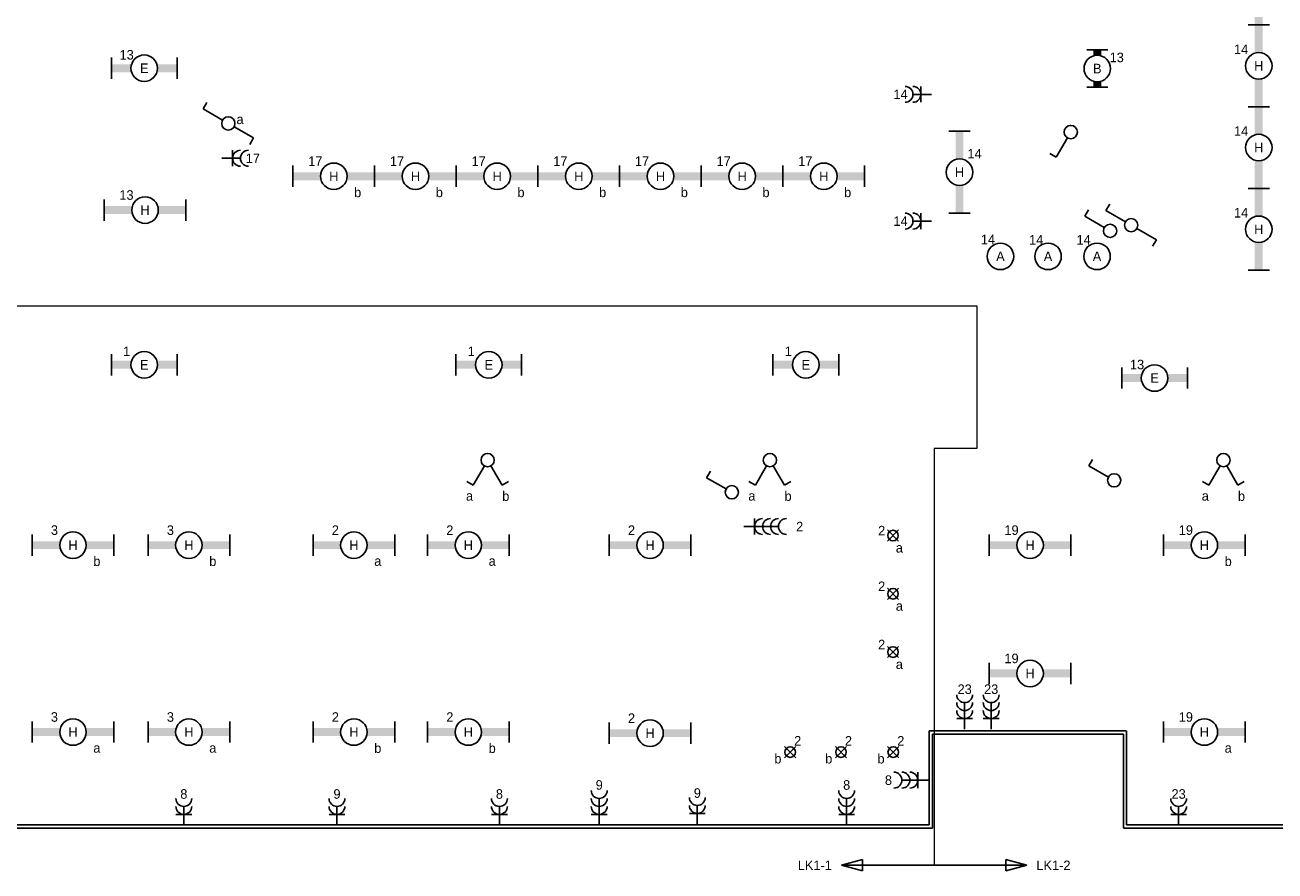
# Model space of a CAD drawing. Extents: x 1458 to 77809, y 1423 to 46558.
# Tile 6 of 9: x 37356 to 60927, y 16183 to 32126. Entities that reach past the tile are written whole.
import ezdxf
from ezdxf.enums import TextEntityAlignment as Align

# ---------------------------------------------------------------- set-up
doc = ezdxf.new("R2010")
doc.units = 0
doc.linetypes.add('E_GOOT3', pattern=[5, 4, -1])
doc.layers.get('0').update_dxf_attribs({"linetype": 'CONTINUOUS'})
for name, color, linetype in [('EL6131--_WG', 7, 'CONTINUOUS'), ('EL6212--_S', 4, 'CONTINUOUS'), ('EL6222--', 3, 'CONTINUOUS'), ('EL6311--', 3, 'CONTINUOUS')]:
    doc.layers.add(name, color=color, linetype=linetype)
doc.styles.add('BURO-018', font='BUROFONT', dxfattribs={"height": 180})
doc.styles.add('BURO-035', font='BUROFONT', dxfattribs={"height": 350})

# ---------------------------------------------------------------- blocks, each defined once
blk = doc.blocks.new('111405')
at = {"color": 0, "linetype": 'Continuous'}
for p, q in [((-2.74, 7), (-3.95, 6.3)), ((-0.62, 3.33), (-2.74, 7)), ((0.62, 3.33), (2.74, 7)), ((2.74, 7), (3.95, 6.3))]:
    blk.add_line(p, q, dxfattribs=at)
blk.add_circle((0, 2.25), 1.25, dxfattribs=at)
at = {"color": 0, "linetype": 'Continuous', "style": 'BURO-018'}
for tag, p in [('E_SLET1', (-3.42, 9)), ('E_SLET2', (3.42, 9)), ('E_GKAST', (11.61, 4.38)), ('E_GROEP', (11.61, 1.38))]:
    blk.add_attdef(tag, text='', height=1.8, dxfattribs=at).set_placement(p, align=Align.MIDDLE)
at = {"color": 0, "linetype": 'Continuous', "style": 'BURO-018', "flags": 1}
blk.add_attdef('E_MATCODE', text='', height=1.8, dxfattribs=at).set_placement((0, 0), align=Align.MIDDLE)
blk = doc.blocks.new('1114A1')
at = {"color": 0, "linetype": 'Continuous'}
for p, q in [((0.62, 3.33), (2.74, 7)), ((2.74, 7), (3.95, 6.3))]:
    blk.add_line(p, q, dxfattribs=at)
blk.add_circle((0, 2.25), 1.25, dxfattribs=at)
at = {"color": 0, "linetype": 'Continuous', "style": 'BURO-018'}
for tag, p in [('E_SLET1', (3.36, 9)), ('E_GKAST', (11.61, 4.38)), ('E_GROEP', (11.61, 1.38))]:
    blk.add_attdef(tag, text='', height=1.8, dxfattribs=at).set_placement(p, align=Align.MIDDLE)
at = {"color": 0, "linetype": 'Continuous', "style": 'BURO-018', "flags": 1}
blk.add_attdef('E_MATCODE', text='', height=1.8, dxfattribs=at).set_placement((0, 0), align=Align.MIDDLE)
blk = doc.blocks.new('SPOT-04')
at = {"color": 0, "linetype": 'Continuous'}
for p, q in [((-106, -106), (106, 106)), ((-106, 106), (106, -106))]:
    blk.add_line(p, q, dxfattribs=at)
blk.add_circle((0, 0), 100, dxfattribs=at)
at = {"color": 0, "linetype": 'Continuous', "style": 'BURO-018'}
for tag, p in [('E_ARMCODE', (-407, 280)), ('E_SLET', (-402, -120)), ('E_GROEP', (-407, -520)), ('E_GKAST', (-407, -520))]:
    blk.add_attdef(tag, text='', height=180, dxfattribs=at).set_placement(p, align=Align.MIDDLE)
blk = doc.blocks.new('111304B')
at = {"color": 0, "linetype": 'Continuous'}
for p, q in [((0, 1), (0, 6)), ((-1.5, 3), (1.5, 3))]:
    blk.add_line(p, q, dxfattribs=at)
for centre in [(0, 7.5), (0, 6), (0, 4.5)]:
    blk.add_arc(centre, 1.5, 180, 360, dxfattribs=at)
at = {"color": 0, "linetype": 'Continuous', "style": 'BURO-018'}
for tag in ['E_GROEP', 'E_GKAST']:
    blk.add_attdef(tag, text='', height=1.8, dxfattribs=at).set_placement((0, 10), align=Align.MIDDLE)
at = {"color": 0, "linetype": 'Continuous', "style": 'BURO-018', "flags": 1}
for tag, p in [('E_VERMCODE', (13, 10)), ('E_MATCODE', (0, 0))]:
    blk.add_attdef(tag, text='', height=1.8, dxfattribs=at).set_placement(p, align=Align.MIDDLE)
blk = doc.blocks.new('111304C')
at = {"color": 0, "linetype": 'Continuous'}
for p, q in [((0, 1), (0, 7.5)), ((-1.5, 3), (1.5, 3))]:
    blk.add_line(p, q, dxfattribs=at)
for centre in [(0, 9), (0, 7.5), (0, 6), (0, 4.5)]:
    blk.add_arc(centre, 1.5, 180, 360, dxfattribs=at)
at = {"color": 0, "linetype": 'Continuous', "style": 'BURO-018'}
for tag in ['E_GROEP', 'E_GKAST']:
    blk.add_attdef(tag, text='', height=1.8, dxfattribs=at).set_placement((0, 11.5), align=Align.MIDDLE)
at = {"color": 0, "linetype": 'Continuous', "style": 'BURO-018', "flags": 1}
for tag, p in [('E_VERMCODE', (13, 11.5)), ('E_MATCODE', (0, 0))]:
    blk.add_attdef(tag, text='', height=1.8, dxfattribs=at).set_placement(p, align=Align.MIDDLE)
blk = doc.blocks.new('1115B3')
at = {"color": 0, "linetype": 'Continuous'}
blk.add_circle((0, 3.5), 2.5, dxfattribs=at)
at = {"color": 0, "linetype": 'Continuous', "style": 'BURO-018'}
for tag, p in [('E_GROEP', (0, 8.5)), ('E_GKAST', (0, 8.5)), ('E_ARMCODE', (0, 3.5)), ('E_SLET', (4.5, 2.5))]:
    blk.add_attdef(tag, text='', height=1.8, dxfattribs=at).set_placement(p, align=Align.MIDDLE)
blk = doc.blocks.new('1115B6630')
at = {"color": 0}
for p, q in [((-3.5, 2), (-3.5, -2)), ((3.5, 2), (3.5, -2))]:
    blk.add_line(p, q, dxfattribs=at)
at = {"color": 0, "linetype": 'Continuous'}
blk.add_circle((0, 0), 2.5, dxfattribs=at)
at = {"color": 0}
for points in [[(-2.5, 0.75), (-3.5, 0.75), (-2.5, -0.75), (-3.5, -0.75)], [(2.5, 0.75), (3.5, 0.75), (2.5, -0.75), (3.5, -0.75)]]:
    blk.add_solid(points, dxfattribs=at)
at = {"color": 0, "linetype": 'Continuous', "style": 'BURO-018'}
for tag, p in [('E_GROEP', (0, 5)), ('E_GKAST', (0, 5)), ('E_ARMCODE', (0, 0)), ('E_SLET', (4.5, -3))]:
    blk.add_attdef(tag, text='', height=1.8, dxfattribs=at).set_placement(p, align=Align.MIDDLE)
blk = doc.blocks.new('111406')
at = {"color": 0, "linetype": 'Continuous'}
for p, q in [((0.62, 3.33), (2.74, 7)), ((2.74, 7), (3.95, 6.3)), ((-0.62, 1.17), (-2.74, -2.5)), ((-2.74, -2.5), (-3.95, -1.8))]:
    blk.add_line(p, q, dxfattribs=at)
blk.add_circle((0, 2.25), 1.25, dxfattribs=at)
at = {"color": 0, "linetype": 'Continuous', "style": 'BURO-018'}
for tag, p in [('E_SLET1', (3.42, 9)), ('E_GKAST', (11.61, 4.38)), ('E_GROEP', (11.61, 1.38))]:
    blk.add_attdef(tag, text='', height=1.8, dxfattribs=at).set_placement(p, align=Align.MIDDLE)
at = {"color": 0, "linetype": 'Continuous', "style": 'BURO-018', "flags": 1}
blk.add_attdef('E_MATCODE', text='', height=1.8, dxfattribs=at).set_placement((0, 0), align=Align.MIDDLE)
blk = doc.blocks.new('1115B61540')
at = {"color": 0}
for p, q in [((-7.7, 2), (-7.7, -2)), ((7.7, 2), (7.7, -2))]:
    blk.add_line(p, q, dxfattribs=at)
at = {"color": 0, "linetype": 'Continuous'}
blk.add_circle((0, 0), 2.5, dxfattribs=at)
at = {"color": 0}
for points in [[(-2.5, 0.75), (-7.7, 0.75), (-2.5, -0.75), (-7.7, -0.75)], [(2.5, 0.75), (7.7, 0.75), (2.5, -0.75), (7.7, -0.75)]]:
    blk.add_solid(points, dxfattribs=at)
at = {"color": 0, "linetype": 'Continuous', "style": 'BURO-018'}
for tag, p in [('E_GROEP', (0, 5)), ('E_GKAST', (0, 5)), ('E_ARMCODE', (0, 0)), ('E_SLET', (4.5, -3))]:
    blk.add_attdef(tag, text='', height=1.8, dxfattribs=at).set_placement(p, align=Align.MIDDLE)
blk = doc.blocks.new('1115B61240')
at = {"color": 0}
for p, q in [((-6.2, 2), (-6.2, -2)), ((6.2, 2), (6.2, -2))]:
    blk.add_line(p, q, dxfattribs=at)
at = {"color": 0, "linetype": 'Continuous'}
blk.add_circle((0, 0), 2.5, dxfattribs=at)
at = {"color": 0}
for points in [[(-2.5, 0.75), (-6.2, 0.75), (-2.5, -0.75), (-6.2, -0.75)], [(2.5, 0.75), (6.2, 0.75), (2.5, -0.75), (6.2, -0.75)]]:
    blk.add_solid(points, dxfattribs=at)
at = {"color": 0, "linetype": 'Continuous', "style": 'BURO-018'}
for tag, p in [('E_GROEP', (0, 5)), ('E_GKAST', (0, 5)), ('E_ARMCODE', (0, 0)), ('E_SLET', (4.5, -3))]:
    blk.add_attdef(tag, text='', height=1.8, dxfattribs=at).set_placement(p, align=Align.MIDDLE)
blk = doc.blocks.new('111304A')
at = {"color": 0, "linetype": 'Continuous'}
for p, q in [((-1.5, 3), (1.5, 3)), ((0, 1), (0, 4.5))]:
    blk.add_line(p, q, dxfattribs=at)
for centre in [(0, 6), (0, 4.5)]:
    blk.add_arc(centre, 1.5, 180, 360, dxfattribs=at)
at = {"color": 0, "linetype": 'Continuous', "style": 'BURO-018'}
for tag in ['E_GROEP', 'E_GKAST']:
    blk.add_attdef(tag, text='', height=1.8, dxfattribs=at).set_placement((0, 8.5), align=Align.MIDDLE)
at = {"color": 0, "linetype": 'Continuous', "style": 'BURO-018', "flags": 1}
for tag, p in [('E_VERMCODE', (13, 8.5)), ('E_MATCODE', (0, 0))]:
    blk.add_attdef(tag, text='', height=1.8, dxfattribs=at).set_placement(p, align=Align.MIDDLE)
blk = doc.blocks.new('E00160')
at = {"color": 0, "linetype": 'Continuous'}
for p, q in [((-17.5, 0), (-13.5, 1.07)), ((-17.5, 0), (17.5, 0)), ((-17.5, 0), (-13.5, -1.07)), ((-13.5, -1.07), (-13.5, 1.07)), ((17.5, 0), (13.5, 1.07)), ((13.5, -1.07), (13.5, 1.07)), ((17.5, 0), (13.5, -1.07))]:
    blk.add_line(p, q, dxfattribs=at)
at = {"color": 0, "linetype": 'Continuous', "style": 'BURO-035'}
for tag, p in [('E_TEXT2', (-22.5, 0)), ('E_TEXT1', (22.5, 0))]:
    blk.add_attdef(tag, text='', height=3.5, dxfattribs=at).set_placement(p, align=Align.MIDDLE)

msp = doc.modelspace()

# ---------------------------------------------------------------- linework, layer by layer
at = {"layer": 'EL6131--_WG', "linetype": 'E_GOOT3'}
for p, q in [((54409, 17052), (54409, 18823)), ((54409, 18823), (58129, 18823)), ((54469, 16992), (54469, 18762)), ((54469, 18762), (58069, 18762, 59)), ((58069, 18762, 59), (58069, 16992, 1)), ((58129, 18823), (58129, 17052)), ((54469, 16992), (5929, 16992)), ((54409, 17052), (5989, 17052)), ((77809, 16992), (58069, 16992)), ((77749, 17052), (58129, 17052))]:
    msp.add_line(p, q, dxfattribs=at)
at = {"layer": 'EL6222--', "color": 4, "lineweight": 0}
for p, q in [((32890, 26833), (55306, 26833)), ((55306, 26833), (55306, 24146)), ((55306, 24146), (54500, 24146)), ((54500, 24146), (54500, 16290))]:
    msp.add_line(p, q, dxfattribs=at)

# ---------------------------------------------------------------- block references
at = {"layer": 'EL6212--_S', "lineweight": 0}
ref = msp.add_blockref('E00160', (54500, 16290), dxfattribs=dict(at, xscale=-100, yscale=100, zscale=100))
ref.add_attrib('E_TEXT1', 'LK1-1', dxfattribs={"layer": '0', "color": 1, "linetype": 'Continuous', "height": 180, "style": 'BURO-018'}).set_placement((52250, 16290), align=Align.MIDDLE)
ref.add_attrib('E_TEXT2', 'LK1-2', dxfattribs={"layer": '0', "color": 1, "linetype": 'Continuous', "height": 180, "style": 'BURO-018'}).set_placement((56750, 16290), align=Align.MIDDLE)
at = {"layer": 'EL6222--'}
ref = msp.add_blockref('111304A', (54551, 30819), dxfattribs=dict(at, xscale=100, yscale=100, zscale=100, rotation=90))
ref.add_attrib('E_GROEP', '14', dxfattribs={"layer": '0', "color": 1, "linetype": 'Continuous', "height": 180, "style": 'BURO-018'}).set_placement((53867, 30819), align=Align.MIDDLE)
ref = msp.add_blockref('111304A', (40969, 29614), dxfattribs=dict(at, xscale=100, yscale=100, zscale=100, rotation=270))
ref.add_attrib('E_GROEP', '17', dxfattribs={"layer": '0', "color": 1, "linetype": 'Continuous', "height": 180, "style": 'BURO-018'}).set_placement((41653, 29614), align=Align.MIDDLE)
ref = msp.add_blockref('111304A', (54551, 28431), dxfattribs=dict(at, xscale=100, yscale=100, zscale=100, rotation=90))
ref.add_attrib('E_GROEP', '14', dxfattribs={"layer": '0', "color": 1, "linetype": 'Continuous', "height": 180, "style": 'BURO-018'}).set_placement((53867, 28431), align=Align.MIDDLE)
ref = msp.add_blockref('111304C', (50814, 22675), dxfattribs=dict(at, xscale=100, yscale=100, zscale=100, rotation=270))
ref.add_attrib('E_GROEP', '2', dxfattribs={"layer": '0', "color": 1, "linetype": 'Continuous', "height": 180, "style": 'BURO-018'}).set_placement((51964, 22675), align=Align.MIDDLE)
ref = msp.add_blockref('111304B', (55075, 18755), dxfattribs=dict(at, xscale=100, yscale=100, zscale=100))
ref.add_attrib('E_GROEP', '23', dxfattribs={"layer": '0', "color": 1, "linetype": 'Continuous', "height": 180, "style": 'BURO-018'}).set_placement((55075, 19609), align=Align.MIDDLE)
ref = msp.add_blockref('111304B', (55575, 18755), dxfattribs=dict(at, xscale=100, yscale=100, zscale=100))
ref.add_attrib('E_GROEP', '23', dxfattribs={"layer": '0', "color": 1, "linetype": 'Continuous', "height": 180, "style": 'BURO-018'}).set_placement((55575, 19609), align=Align.MIDDLE)
ref = msp.add_blockref('111304B', (48184, 16950), dxfattribs=dict(at, xscale=100, yscale=100, zscale=100))
ref.add_attrib('E_GROEP', '9', dxfattribs={"layer": '0', "color": 1, "linetype": 'Continuous', "height": 180, "style": 'BURO-018'}).set_placement((48184, 17804), align=Align.MIDDLE)
ref = msp.add_blockref('111304B', (52850, 16950), dxfattribs=dict(at, xscale=100, yscale=100, zscale=100))
ref.add_attrib('E_GROEP', '8', dxfattribs={"layer": '0', "color": 1, "linetype": 'Continuous', "height": 180, "style": 'BURO-018'}).set_placement((52850, 17804), align=Align.MIDDLE)
ref = msp.add_blockref('111304B', (54492, 17895), dxfattribs=dict(at, xscale=100, yscale=100, zscale=100, rotation=90))
ref.add_attrib('E_GROEP', '8', dxfattribs={"layer": '0', "color": 1, "linetype": 'Continuous', "height": 180, "style": 'BURO-018'}).set_placement((53638, 17895), align=Align.MIDDLE)
ref = msp.add_blockref('111304A', (40351, 16950), dxfattribs=dict(at, xscale=100, yscale=100, zscale=100))
ref.add_attrib('E_GROEP', '8', dxfattribs={"layer": '0', "color": 1, "linetype": 'Continuous', "height": 180, "style": 'BURO-018'}).set_placement((40351, 17634), align=Align.MIDDLE)
ref = msp.add_blockref('111304A', (43239, 16950), dxfattribs=dict(at, xscale=100, yscale=100, zscale=100))
ref.add_attrib('E_GROEP', '9', dxfattribs={"layer": '0', "color": 1, "linetype": 'Continuous', "height": 180, "style": 'BURO-018'}).set_placement((43239, 17634), align=Align.MIDDLE)
ref = msp.add_blockref('111304A', (46302, 16950), dxfattribs=dict(at, xscale=100, yscale=100, zscale=100))
ref.add_attrib('E_GROEP', '8', dxfattribs={"layer": '0', "color": 1, "linetype": 'Continuous', "height": 180, "style": 'BURO-018'}).set_placement((46302, 17634), align=Align.MIDDLE)
ref = msp.add_blockref('111304A', (50034, 16968), dxfattribs=dict(at, xscale=100, yscale=100, zscale=100))
ref.add_attrib('E_GROEP', '9', dxfattribs={"layer": '0', "color": 1, "linetype": 'Continuous', "height": 180, "style": 'BURO-018'}).set_placement((50034, 17652), align=Align.MIDDLE)
ref = msp.add_blockref('111304A', (59110, 16950), dxfattribs=dict(at, xscale=100, yscale=100, zscale=100))
ref.add_attrib('E_GROEP', '23', dxfattribs={"layer": '0', "color": 1, "linetype": 'Continuous', "height": 180, "style": 'BURO-018'}).set_placement((59110, 17634), align=Align.MIDDLE)
at = {"layer": 'EL6311--'}
ref = msp.add_blockref('1115B61540', (60621, 32896), dxfattribs=dict(at, xscale=100, yscale=100, zscale=100, rotation=270))
ref.add_attrib('E_ARMCODE', 'H', dxfattribs={"layer": '0', "color": 1, "linetype": 'Continuous', "height": 180, "style": 'BURO-018'}).set_placement((60621, 32896), align=Align.MIDDLE)
ref.add_attrib('E_GROEP', '14', dxfattribs={"layer": '0', "color": 1, "linetype": 'Continuous', "height": 180, "style": 'BURO-018'}).set_placement((60288, 33208), align=Align.MIDDLE)
ref = msp.add_blockref('1115B61540', (60621, 31356), dxfattribs=dict(at, xscale=100, yscale=100, zscale=100, rotation=270))
ref.add_attrib('E_ARMCODE', 'H', dxfattribs={"layer": '0', "color": 1, "linetype": 'Continuous', "height": 180, "style": 'BURO-018'}).set_placement((60621, 31356), align=Align.MIDDLE)
ref.add_attrib('E_GROEP', '14', dxfattribs={"layer": '0', "color": 1, "linetype": 'Continuous', "height": 180, "style": 'BURO-018'}).set_placement((60288, 31668), align=Align.MIDDLE)
ref = msp.add_blockref('1115B61240', (39604, 31311), dxfattribs=dict(at, xscale=100, yscale=100, zscale=100))
ref.add_attrib('E_ARMCODE', 'E', dxfattribs={"layer": '0', "color": 1, "linetype": 'Continuous', "height": 180, "style": 'BURO-018'}).set_placement((39604, 31311), align=Align.MIDDLE)
ref.add_attrib('E_GROEP', '13', dxfattribs={"layer": '0', "color": 1, "linetype": 'Continuous', "height": 180, "style": 'BURO-018'}).set_placement((39273, 31565), align=Align.MIDDLE)
ref = msp.add_blockref('1115B6630', (57576, 31305), dxfattribs=dict(at, xscale=100, yscale=100, zscale=100, rotation=270))
ref.add_attrib('E_ARMCODE', 'B', dxfattribs={"layer": '0', "color": 1, "linetype": 'Continuous', "height": 180, "style": 'BURO-018'}).set_placement((57576, 31305), align=Align.MIDDLE)
ref.add_attrib('E_GROEP', '13', dxfattribs={"layer": '0', "color": 1, "linetype": 'Continuous', "height": 180, "style": 'BURO-018'}).set_placement((57943, 31515), align=Align.MIDDLE)
ref = msp.add_blockref('111406', (40965, 30271), dxfattribs=dict(at, xscale=100, yscale=100, zscale=100, rotation=270))
ref.add_attrib('E_SLET1', 'a', dxfattribs={"layer": '0', "color": 1, "linetype": 'Continuous', "height": 180, "style": 'BURO-018'}).set_placement((41411, 30347), align=Align.MIDDLE)
ref = msp.add_blockref('1115B61540', (60621, 29816), dxfattribs=dict(at, xscale=100, yscale=100, zscale=100, rotation=270))
ref.add_attrib('E_ARMCODE', 'H', dxfattribs={"layer": '0', "color": 1, "linetype": 'Continuous', "height": 180, "style": 'BURO-018'}).set_placement((60621, 29816), align=Align.MIDDLE)
ref.add_attrib('E_GROEP', '14', dxfattribs={"layer": '0', "color": 1, "linetype": 'Continuous', "height": 180, "style": 'BURO-018'}).set_placement((60288, 30128), align=Align.MIDDLE)
at = {"layer": 'EL6311--', "xscale": 100, "yscale": 100, "zscale": 100}
for name, p, rotation in [('1114A1', (57076, 30333), 180), ('1114A1', (58042, 28247), 90), ('111406', (57990, 28353), 270), ('1114A1', (58119, 23545), 90), ('1114A1', (50910, 23320), 90)]:
    msp.add_blockref(name, p, dxfattribs=dict(at, rotation=rotation))
at = {"layer": 'EL6311--'}
ref = msp.add_blockref('1115B61540', (54978, 29352), dxfattribs=dict(at, xscale=100, yscale=100, zscale=100, rotation=270))
ref.add_attrib('E_ARMCODE', 'H', dxfattribs={"layer": '0', "color": 1, "linetype": 'Continuous', "height": 180, "style": 'BURO-018'}).set_placement((54978, 29352), align=Align.MIDDLE)
ref.add_attrib('E_GROEP', '14', dxfattribs={"layer": '0', "color": 1, "linetype": 'Continuous', "height": 180, "style": 'BURO-018'}).set_placement((55262, 29701), align=Align.MIDDLE)
ref = msp.add_blockref('1115B61540', (43179, 29275), dxfattribs=dict(at, xscale=100, yscale=100, zscale=100))
ref.add_attrib('E_ARMCODE', 'H', dxfattribs={"layer": '0', "color": 1, "linetype": 'Continuous', "height": 180, "style": 'BURO-018'}).set_placement((43179, 29275), align=Align.MIDDLE)
ref.add_attrib('E_SLET', 'b', dxfattribs={"layer": '0', "color": 1, "linetype": 'Continuous', "height": 180, "style": 'BURO-018'}).set_placement((43629, 28975), align=Align.MIDDLE)
ref.add_attrib('E_GROEP', '17', dxfattribs={"layer": '0', "color": 1, "linetype": 'Continuous', "height": 180, "style": 'BURO-018'}).set_placement((42830, 29559), align=Align.MIDDLE)
ref = msp.add_blockref('1115B61540', (44719, 29275), dxfattribs=dict(at, xscale=100, yscale=100, zscale=100))
ref.add_attrib('E_ARMCODE', 'H', dxfattribs={"layer": '0', "color": 1, "linetype": 'Continuous', "height": 180, "style": 'BURO-018'}).set_placement((44719, 29275), align=Align.MIDDLE)
ref.add_attrib('E_SLET', 'b', dxfattribs={"layer": '0', "color": 1, "linetype": 'Continuous', "height": 180, "style": 'BURO-018'}).set_placement((45169, 28975), align=Align.MIDDLE)
ref.add_attrib('E_GROEP', '17', dxfattribs={"layer": '0', "color": 1, "linetype": 'Continuous', "height": 180, "style": 'BURO-018'}).set_placement((44370, 29559), align=Align.MIDDLE)
ref = msp.add_blockref('1115B61540', (46259, 29275), dxfattribs=dict(at, xscale=100, yscale=100, zscale=100))
ref.add_attrib('E_ARMCODE', 'H', dxfattribs={"layer": '0', "color": 1, "linetype": 'Continuous', "height": 180, "style": 'BURO-018'}).set_placement((46259, 29275), align=Align.MIDDLE)
ref.add_attrib('E_SLET', 'b', dxfattribs={"layer": '0', "color": 1, "linetype": 'Continuous', "height": 180, "style": 'BURO-018'}).set_placement((46709, 28975), align=Align.MIDDLE)
ref.add_attrib('E_GROEP', '17', dxfattribs={"layer": '0', "color": 1, "linetype": 'Continuous', "height": 180, "style": 'BURO-018'}).set_placement((45910, 29559), align=Align.MIDDLE)
ref = msp.add_blockref('1115B61540', (47799, 29275), dxfattribs=dict(at, xscale=100, yscale=100, zscale=100))
ref.add_attrib('E_ARMCODE', 'H', dxfattribs={"layer": '0', "color": 1, "linetype": 'Continuous', "height": 180, "style": 'BURO-018'}).set_placement((47799, 29275), align=Align.MIDDLE)
ref.add_attrib('E_SLET', 'b', dxfattribs={"layer": '0', "color": 1, "linetype": 'Continuous', "height": 180, "style": 'BURO-018'}).set_placement((48249, 28975), align=Align.MIDDLE)
ref.add_attrib('E_GROEP', '17', dxfattribs={"layer": '0', "color": 1, "linetype": 'Continuous', "height": 180, "style": 'BURO-018'}).set_placement((47450, 29559), align=Align.MIDDLE)
ref = msp.add_blockref('1115B61540', (49339, 29275), dxfattribs=dict(at, xscale=100, yscale=100, zscale=100))
ref.add_attrib('E_ARMCODE', 'H', dxfattribs={"layer": '0', "color": 1, "linetype": 'Continuous', "height": 180, "style": 'BURO-018'}).set_placement((49339, 29275), align=Align.MIDDLE)
ref.add_attrib('E_SLET', 'b', dxfattribs={"layer": '0', "color": 1, "linetype": 'Continuous', "height": 180, "style": 'BURO-018'}).set_placement((49789, 28975), align=Align.MIDDLE)
ref.add_attrib('E_GROEP', '17', dxfattribs={"layer": '0', "color": 1, "linetype": 'Continuous', "height": 180, "style": 'BURO-018'}).set_placement((48990, 29559), align=Align.MIDDLE)
ref = msp.add_blockref('1115B61540', (50879, 29275), dxfattribs=dict(at, xscale=100, yscale=100, zscale=100))
ref.add_attrib('E_ARMCODE', 'H', dxfattribs={"layer": '0', "color": 1, "linetype": 'Continuous', "height": 180, "style": 'BURO-018'}).set_placement((50879, 29275), align=Align.MIDDLE)
ref.add_attrib('E_SLET', 'b', dxfattribs={"layer": '0', "color": 1, "linetype": 'Continuous', "height": 180, "style": 'BURO-018'}).set_placement((51329, 28975), align=Align.MIDDLE)
ref.add_attrib('E_GROEP', '17', dxfattribs={"layer": '0', "color": 1, "linetype": 'Continuous', "height": 180, "style": 'BURO-018'}).set_placement((50530, 29559), align=Align.MIDDLE)
ref = msp.add_blockref('1115B61540', (52419, 29275), dxfattribs=dict(at, xscale=100, yscale=100, zscale=100))
ref.add_attrib('E_ARMCODE', 'H', dxfattribs={"layer": '0', "color": 1, "linetype": 'Continuous', "height": 180, "style": 'BURO-018'}).set_placement((52419, 29275), align=Align.MIDDLE)
ref.add_attrib('E_SLET', 'b', dxfattribs={"layer": '0', "color": 1, "linetype": 'Continuous', "height": 180, "style": 'BURO-018'}).set_placement((52869, 28975), align=Align.MIDDLE)
ref.add_attrib('E_GROEP', '17', dxfattribs={"layer": '0', "color": 1, "linetype": 'Continuous', "height": 180, "style": 'BURO-018'}).set_placement((52070, 29559), align=Align.MIDDLE)
ref = msp.add_blockref('1115B61540', (39619, 28638), dxfattribs=dict(at, xscale=100, yscale=100, zscale=100))
ref.add_attrib('E_ARMCODE', 'H', dxfattribs={"layer": '0', "color": 1, "linetype": 'Continuous', "height": 180, "style": 'BURO-018'}).set_placement((39619, 28638), align=Align.MIDDLE)
ref.add_attrib('E_GROEP', '13', dxfattribs={"layer": '0', "color": 1, "linetype": 'Continuous', "height": 180, "style": 'BURO-018'}).set_placement((39269, 28922), align=Align.MIDDLE)
ref = msp.add_blockref('1115B61540', (60621, 28276), dxfattribs=dict(at, xscale=100, yscale=100, zscale=100, rotation=270))
ref.add_attrib('E_ARMCODE', 'H', dxfattribs={"layer": '0', "color": 1, "linetype": 'Continuous', "height": 180, "style": 'BURO-018'}).set_placement((60621, 28276), align=Align.MIDDLE)
ref.add_attrib('E_GROEP', '14', dxfattribs={"layer": '0', "color": 1, "linetype": 'Continuous', "height": 180, "style": 'BURO-018'}).set_placement((60288, 28588), align=Align.MIDDLE)
ref = msp.add_blockref('1115B3', (55750, 27416), dxfattribs=dict(at, xscale=100, yscale=100, zscale=100))
ref.add_attrib('E_ARMCODE', 'A', dxfattribs={"layer": '0', "color": 1, "linetype": 'Continuous', "height": 180, "style": 'BURO-018'}).set_placement((55750, 27766), align=Align.MIDDLE)
ref.add_attrib('E_GROEP', '14', dxfattribs={"layer": '0', "color": 1, "linetype": 'Continuous', "height": 180, "style": 'BURO-018'}).set_placement((55514, 28084), align=Align.MIDDLE)
ref = msp.add_blockref('1115B3', (56647, 27416), dxfattribs=dict(at, xscale=100, yscale=100, zscale=100))
ref.add_attrib('E_ARMCODE', 'A', dxfattribs={"layer": '0', "color": 1, "linetype": 'Continuous', "height": 180, "style": 'BURO-018'}).set_placement((56647, 27766), align=Align.MIDDLE)
ref.add_attrib('E_GROEP', '14', dxfattribs={"layer": '0', "color": 1, "linetype": 'Continuous', "height": 180, "style": 'BURO-018'}).set_placement((56423, 28077), align=Align.MIDDLE)
ref = msp.add_blockref('1115B3', (57571, 27416), dxfattribs=dict(at, xscale=100, yscale=100, zscale=100))
ref.add_attrib('E_ARMCODE', 'A', dxfattribs={"layer": '0', "color": 1, "linetype": 'Continuous', "height": 180, "style": 'BURO-018'}).set_placement((57571, 27766), align=Align.MIDDLE)
ref.add_attrib('E_GROEP', '14', dxfattribs={"layer": '0', "color": 1, "linetype": 'Continuous', "height": 180, "style": 'BURO-018'}).set_placement((57318, 28077), align=Align.MIDDLE)
ref = msp.add_blockref('1115B61240', (39604, 25722), dxfattribs=dict(at, xscale=100, yscale=100, zscale=100))
ref.add_attrib('E_ARMCODE', 'E', dxfattribs={"layer": '0', "color": 1, "linetype": 'Continuous', "height": 180, "style": 'BURO-018'}).set_placement((39604, 25722), align=Align.MIDDLE)
ref.add_attrib('E_GROEP', '1', dxfattribs={"layer": '0', "color": 1, "linetype": 'Continuous', "height": 180, "style": 'BURO-018'}).set_placement((39273, 25976), align=Align.MIDDLE)
ref = msp.add_blockref('1115B61240', (46101, 25722), dxfattribs=dict(at, xscale=100, yscale=100, zscale=100))
ref.add_attrib('E_ARMCODE', 'E', dxfattribs={"layer": '0', "color": 1, "linetype": 'Continuous', "height": 180, "style": 'BURO-018'}).set_placement((46101, 25722), align=Align.MIDDLE)
ref.add_attrib('E_GROEP', '1', dxfattribs={"layer": '0', "color": 1, "linetype": 'Continuous', "height": 180, "style": 'BURO-018'}).set_placement((45770, 25976), align=Align.MIDDLE)
ref = msp.add_blockref('1115B61240', (52080, 25722), dxfattribs=dict(at, xscale=100, yscale=100, zscale=100))
ref.add_attrib('E_ARMCODE', 'E', dxfattribs={"layer": '0', "color": 1, "linetype": 'Continuous', "height": 180, "style": 'BURO-018'}).set_placement((52080, 25722), align=Align.MIDDLE)
ref.add_attrib('E_GROEP', '1', dxfattribs={"layer": '0', "color": 1, "linetype": 'Continuous', "height": 180, "style": 'BURO-018'}).set_placement((51749, 25976), align=Align.MIDDLE)
ref = msp.add_blockref('1115B61240', (58656, 25473), dxfattribs=dict(at, xscale=100, yscale=100, zscale=100))
ref.add_attrib('E_ARMCODE', 'E', dxfattribs={"layer": '0', "color": 1, "linetype": 'Continuous', "height": 180, "style": 'BURO-018'}).set_placement((58656, 25473), align=Align.MIDDLE)
ref.add_attrib('E_GROEP', '13', dxfattribs={"layer": '0', "color": 1, "linetype": 'Continuous', "height": 180, "style": 'BURO-018'}).set_placement((58326, 25727), align=Align.MIDDLE)
ref = msp.add_blockref('111405', (46080, 24151), dxfattribs=dict(at, xscale=100, yscale=100, zscale=100, rotation=180))
ref.add_attrib('E_SLET1', 'b', dxfattribs={"layer": '0', "color": 1, "linetype": 'Continuous', "height": 180, "style": 'BURO-018'}).set_placement((46422, 23251), align=Align.MIDDLE)
ref.add_attrib('E_SLET2', 'a', dxfattribs={"layer": '0', "color": 1, "linetype": 'Continuous', "height": 180, "style": 'BURO-018'}).set_placement((45738, 23251), align=Align.MIDDLE)
ref = msp.add_blockref('111405', (51403, 24151), dxfattribs=dict(at, xscale=100, yscale=100, zscale=100, rotation=180))
ref.add_attrib('E_SLET1', 'b', dxfattribs={"layer": '0', "color": 1, "linetype": 'Continuous', "height": 180, "style": 'BURO-018'}).set_placement((51745, 23251), align=Align.MIDDLE)
ref.add_attrib('E_SLET2', 'a', dxfattribs={"layer": '0', "color": 1, "linetype": 'Continuous', "height": 180, "style": 'BURO-018'}).set_placement((51062, 23251), align=Align.MIDDLE)
ref = msp.add_blockref('111405', (59954, 24151), dxfattribs=dict(at, xscale=100, yscale=100, zscale=100, rotation=180))
ref.add_attrib('E_SLET1', 'b', dxfattribs={"layer": '0', "color": 1, "linetype": 'Continuous', "height": 180, "style": 'BURO-018'}).set_placement((60296, 23251), align=Align.MIDDLE)
ref.add_attrib('E_SLET2', 'a', dxfattribs={"layer": '0', "color": 1, "linetype": 'Continuous', "height": 180, "style": 'BURO-018'}).set_placement((59613, 23251), align=Align.MIDDLE)
ref = msp.add_blockref('1115B61540', (38261, 22323), dxfattribs=dict(at, xscale=100, yscale=100, zscale=100))
ref.add_attrib('E_ARMCODE', 'H', dxfattribs={"layer": '0', "color": 1, "linetype": 'Continuous', "height": 180, "style": 'BURO-018'}).set_placement((38261, 22323), align=Align.MIDDLE)
ref.add_attrib('E_SLET', 'b', dxfattribs={"layer": '0', "color": 1, "linetype": 'Continuous', "height": 180, "style": 'BURO-018'}).set_placement((38711, 22023), align=Align.MIDDLE)
ref.add_attrib('E_GROEP', '3', dxfattribs={"layer": '0', "color": 1, "linetype": 'Continuous', "height": 180, "style": 'BURO-018'}).set_placement((37911, 22607), align=Align.MIDDLE)
ref = msp.add_blockref('1115B61540', (40447, 22323), dxfattribs=dict(at, xscale=100, yscale=100, zscale=100))
ref.add_attrib('E_ARMCODE', 'H', dxfattribs={"layer": '0', "color": 1, "linetype": 'Continuous', "height": 180, "style": 'BURO-018'}).set_placement((40447, 22323), align=Align.MIDDLE)
ref.add_attrib('E_SLET', 'b', dxfattribs={"layer": '0', "color": 1, "linetype": 'Continuous', "height": 180, "style": 'BURO-018'}).set_placement((40897, 22023), align=Align.MIDDLE)
ref.add_attrib('E_GROEP', '3', dxfattribs={"layer": '0', "color": 1, "linetype": 'Continuous', "height": 180, "style": 'BURO-018'}).set_placement((40098, 22607), align=Align.MIDDLE)
ref = msp.add_blockref('1115B61540', (43558, 22323), dxfattribs=dict(at, xscale=100, yscale=100, zscale=100))
ref.add_attrib('E_ARMCODE', 'H', dxfattribs={"layer": '0', "color": 1, "linetype": 'Continuous', "height": 180, "style": 'BURO-018'}).set_placement((43558, 22323), align=Align.MIDDLE)
ref.add_attrib('E_SLET', 'a', dxfattribs={"layer": '0', "color": 1, "linetype": 'Continuous', "height": 180, "style": 'BURO-018'}).set_placement((44008, 22023), align=Align.MIDDLE)
ref.add_attrib('E_GROEP', '2', dxfattribs={"layer": '0', "color": 1, "linetype": 'Continuous', "height": 180, "style": 'BURO-018'}).set_placement((43208, 22607), align=Align.MIDDLE)
ref = msp.add_blockref('1115B61540', (45716, 22323), dxfattribs=dict(at, xscale=100, yscale=100, zscale=100))
ref.add_attrib('E_ARMCODE', 'H', dxfattribs={"layer": '0', "color": 1, "linetype": 'Continuous', "height": 180, "style": 'BURO-018'}).set_placement((45716, 22323), align=Align.MIDDLE)
ref.add_attrib('E_SLET', 'a', dxfattribs={"layer": '0', "color": 1, "linetype": 'Continuous', "height": 180, "style": 'BURO-018'}).set_placement((46166, 22023), align=Align.MIDDLE)
ref.add_attrib('E_GROEP', '2', dxfattribs={"layer": '0', "color": 1, "linetype": 'Continuous', "height": 180, "style": 'BURO-018'}).set_placement((45367, 22607), align=Align.MIDDLE)
ref = msp.add_blockref('1115B61540', (49143, 22323), dxfattribs=dict(at, xscale=100, yscale=100, zscale=100))
ref.add_attrib('E_ARMCODE', 'H', dxfattribs={"layer": '0', "color": 1, "linetype": 'Continuous', "height": 180, "style": 'BURO-018'}).set_placement((49143, 22323), align=Align.MIDDLE)
ref.add_attrib('E_GROEP', '2', dxfattribs={"layer": '0', "color": 1, "linetype": 'Continuous', "height": 180, "style": 'BURO-018'}).set_placement((48793, 22607), align=Align.MIDDLE)
ref = msp.add_blockref('SPOT-04', (53724, 22504), dxfattribs=dict(at, rotation=90))
ref.add_attrib('E_SLET', 'a', dxfattribs={"layer": '0', "color": 1, "linetype": 'Continuous', "height": 180, "style": 'BURO-018'}).set_placement((53844, 22273), align=Align.MIDDLE)
ref.add_attrib('E_GROEP', '2', dxfattribs={"layer": '0', "color": 1, "linetype": 'Continuous', "height": 180, "style": 'BURO-018'}).set_placement((53510, 22598), align=Align.MIDDLE)
ref = msp.add_blockref('1115B61540', (56309, 22323), dxfattribs=dict(at, xscale=100, yscale=100, zscale=100))
ref.add_attrib('E_ARMCODE', 'H', dxfattribs={"layer": '0', "color": 1, "linetype": 'Continuous', "height": 180, "style": 'BURO-018'}).set_placement((56309, 22323), align=Align.MIDDLE)
ref.add_attrib('E_GROEP', '19', dxfattribs={"layer": '0', "color": 1, "linetype": 'Continuous', "height": 180, "style": 'BURO-018'}).set_placement((55959, 22607), align=Align.MIDDLE)
ref = msp.add_blockref('1115B61540', (59595, 22323), dxfattribs=dict(at, xscale=100, yscale=100, zscale=100))
ref.add_attrib('E_ARMCODE', 'H', dxfattribs={"layer": '0', "color": 1, "linetype": 'Continuous', "height": 180, "style": 'BURO-018'}).set_placement((59595, 22323), align=Align.MIDDLE)
ref.add_attrib('E_SLET', 'b', dxfattribs={"layer": '0', "color": 1, "linetype": 'Continuous', "height": 180, "style": 'BURO-018'}).set_placement((60045, 22023), align=Align.MIDDLE)
ref.add_attrib('E_GROEP', '19', dxfattribs={"layer": '0', "color": 1, "linetype": 'Continuous', "height": 180, "style": 'BURO-018'}).set_placement((59246, 22607), align=Align.MIDDLE)
ref = msp.add_blockref('SPOT-04', (53724, 21407), dxfattribs=dict(at, rotation=90))
ref.add_attrib('E_SLET', 'a', dxfattribs={"layer": '0', "color": 1, "linetype": 'Continuous', "height": 180, "style": 'BURO-018'}).set_placement((53844, 21176), align=Align.MIDDLE)
ref.add_attrib('E_GROEP', '2', dxfattribs={"layer": '0', "color": 1, "linetype": 'Continuous', "height": 180, "style": 'BURO-018'}).set_placement((53510, 21549), align=Align.MIDDLE)
ref = msp.add_blockref('SPOT-04', (53724, 20309), dxfattribs=dict(at, rotation=90))
ref.add_attrib('E_SLET', 'a', dxfattribs={"layer": '0', "color": 1, "linetype": 'Continuous', "height": 180, "style": 'BURO-018'}).set_placement((53844, 20078), align=Align.MIDDLE)
ref.add_attrib('E_GROEP', '2', dxfattribs={"layer": '0', "color": 1, "linetype": 'Continuous', "height": 180, "style": 'BURO-018'}).set_placement((53510, 20451), align=Align.MIDDLE)
ref = msp.add_blockref('1115B61540', (56309, 19905), dxfattribs=dict(at, xscale=100, yscale=100, zscale=100))
ref.add_attrib('E_ARMCODE', 'H', dxfattribs={"layer": '0', "color": 1, "linetype": 'Continuous', "height": 180, "style": 'BURO-018'}).set_placement((56309, 19905), align=Align.MIDDLE)
ref.add_attrib('E_GROEP', '19', dxfattribs={"layer": '0', "color": 1, "linetype": 'Continuous', "height": 180, "style": 'BURO-018'}).set_placement((55959, 20189), align=Align.MIDDLE)
ref = msp.add_blockref('1115B61540', (38261, 18801), dxfattribs=dict(at, xscale=100, yscale=100, zscale=100))
ref.add_attrib('E_ARMCODE', 'H', dxfattribs={"layer": '0', "color": 1, "linetype": 'Continuous', "height": 180, "style": 'BURO-018'}).set_placement((38261, 18801), align=Align.MIDDLE)
ref.add_attrib('E_SLET', 'a', dxfattribs={"layer": '0', "color": 1, "linetype": 'Continuous', "height": 180, "style": 'BURO-018'}).set_placement((38711, 18501), align=Align.MIDDLE)
ref.add_attrib('E_GROEP', '3', dxfattribs={"layer": '0', "color": 1, "linetype": 'Continuous', "height": 180, "style": 'BURO-018'}).set_placement((37911, 19085), align=Align.MIDDLE)
ref = msp.add_blockref('1115B61540', (40447, 18801), dxfattribs=dict(at, xscale=100, yscale=100, zscale=100))
ref.add_attrib('E_ARMCODE', 'H', dxfattribs={"layer": '0', "color": 1, "linetype": 'Continuous', "height": 180, "style": 'BURO-018'}).set_placement((40447, 18801), align=Align.MIDDLE)
ref.add_attrib('E_SLET', 'a', dxfattribs={"layer": '0', "color": 1, "linetype": 'Continuous', "height": 180, "style": 'BURO-018'}).set_placement((40897, 18501), align=Align.MIDDLE)
ref.add_attrib('E_GROEP', '3', dxfattribs={"layer": '0', "color": 1, "linetype": 'Continuous', "height": 180, "style": 'BURO-018'}).set_placement((40098, 19085), align=Align.MIDDLE)
ref = msp.add_blockref('1115B61540', (43558, 18801), dxfattribs=dict(at, xscale=100, yscale=100, zscale=100))
ref.add_attrib('E_ARMCODE', 'H', dxfattribs={"layer": '0', "color": 1, "linetype": 'Continuous', "height": 180, "style": 'BURO-018'}).set_placement((43558, 18801), align=Align.MIDDLE)
ref.add_attrib('E_SLET', 'b', dxfattribs={"layer": '0', "color": 1, "linetype": 'Continuous', "height": 180, "style": 'BURO-018'}).set_placement((44008, 18501), align=Align.MIDDLE)
ref.add_attrib('E_GROEP', '2', dxfattribs={"layer": '0', "color": 1, "linetype": 'Continuous', "height": 180, "style": 'BURO-018'}).set_placement((43208, 19085), align=Align.MIDDLE)
ref = msp.add_blockref('1115B61540', (45716, 18801), dxfattribs=dict(at, xscale=100, yscale=100, zscale=100))
ref.add_attrib('E_ARMCODE', 'H', dxfattribs={"layer": '0', "color": 1, "linetype": 'Continuous', "height": 180, "style": 'BURO-018'}).set_placement((45716, 18801), align=Align.MIDDLE)
ref.add_attrib('E_SLET', 'b', dxfattribs={"layer": '0', "color": 1, "linetype": 'Continuous', "height": 180, "style": 'BURO-018'}).set_placement((46166, 18501), align=Align.MIDDLE)
ref.add_attrib('E_GROEP', '2', dxfattribs={"layer": '0', "color": 1, "linetype": 'Continuous', "height": 180, "style": 'BURO-018'}).set_placement((45367, 19085), align=Align.MIDDLE)
ref = msp.add_blockref('1115B61540', (49143, 18780), dxfattribs=dict(at, xscale=100, yscale=100, zscale=100))
ref.add_attrib('E_ARMCODE', 'H', dxfattribs={"layer": '0', "color": 1, "linetype": 'Continuous', "height": 180, "style": 'BURO-018'}).set_placement((49143, 18780), align=Align.MIDDLE)
ref.add_attrib('E_GROEP', '2', dxfattribs={"layer": '0', "color": 1, "linetype": 'Continuous', "height": 180, "style": 'BURO-018'}).set_placement((48793, 19064), align=Align.MIDDLE)
ref = msp.add_blockref('1115B61540', (59595, 18801), dxfattribs=dict(at, xscale=100, yscale=100, zscale=100))
ref.add_attrib('E_ARMCODE', 'H', dxfattribs={"layer": '0', "color": 1, "linetype": 'Continuous', "height": 180, "style": 'BURO-018'}).set_placement((59595, 18801), align=Align.MIDDLE)
ref.add_attrib('E_SLET', 'a', dxfattribs={"layer": '0', "color": 1, "linetype": 'Continuous', "height": 180, "style": 'BURO-018'}).set_placement((60045, 18501), align=Align.MIDDLE)
ref.add_attrib('E_GROEP', '19', dxfattribs={"layer": '0', "color": 1, "linetype": 'Continuous', "height": 180, "style": 'BURO-018'}).set_placement((59246, 19085), align=Align.MIDDLE)
ref = msp.add_blockref('SPOT-04', (51784, 18423), dxfattribs=at)
ref.add_attrib('E_SLET', 'b', dxfattribs={"layer": '0', "color": 1, "linetype": 'Continuous', "height": 180, "style": 'BURO-018'}).set_placement((51553, 18303), align=Align.MIDDLE)
ref.add_attrib('E_GROEP', '2', dxfattribs={"layer": '0', "color": 1, "linetype": 'Continuous', "height": 180, "style": 'BURO-018'}).set_placement((51926, 18637), align=Align.MIDDLE)
ref = msp.add_blockref('SPOT-04', (52743, 18423), dxfattribs=at)
ref.add_attrib('E_SLET', 'b', dxfattribs={"layer": '0', "color": 1, "linetype": 'Continuous', "height": 180, "style": 'BURO-018'}).set_placement((52512, 18303), align=Align.MIDDLE)
ref.add_attrib('E_GROEP', '2', dxfattribs={"layer": '0', "color": 1, "linetype": 'Continuous', "height": 180, "style": 'BURO-018'}).set_placement((52884, 18637), align=Align.MIDDLE)
ref = msp.add_blockref('SPOT-04', (53729, 18423), dxfattribs=at)
ref.add_attrib('E_SLET', 'b', dxfattribs={"layer": '0', "color": 1, "linetype": 'Continuous', "height": 180, "style": 'BURO-018'}).set_placement((53498, 18303), align=Align.MIDDLE)
ref.add_attrib('E_GROEP', '2', dxfattribs={"layer": '0', "color": 1, "linetype": 'Continuous', "height": 180, "style": 'BURO-018'}).set_placement((53871, 18637), align=Align.MIDDLE)

doc.saveas('drawing.dxf')
